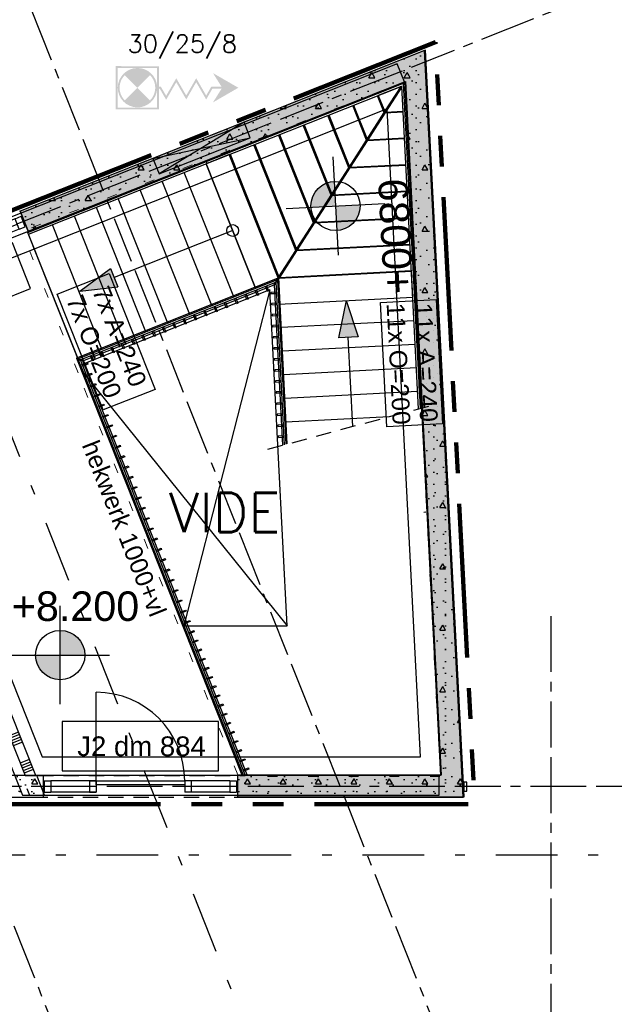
# Model space of a CAD drawing. Extents: x 1006 to 5197, y -24 to 263.
# Tile 81 of 124: x 1062.61 to 1068.65, y 7.74 to 17.74. Entities that reach past the tile are written whole.
import ezdxf
from ezdxf.enums import TextEntityAlignment as Align

# ---------------------------------------------------------------- set-up
doc = ezdxf.new("R2010")
doc.units = 0
doc.header["$MEASUREMENT"] = 0
for name, pattern in [('B0302', [1.251, 0.626, -0.3125, 0, -0.3125]), ('B0602', [0.3125, 0, -0.3125]), ('B0701', [0.23412, 0.156, -0.07812]), ('B0802', [3.12, 1.56, -0.312, 0.312, -0.312, 0.312, -0.312]), ('B0805', [1.366667, 0.566667, -0.1, 0.033333, -0.1, 0.466667, -0.1])]:
    doc.linetypes.add(name, pattern=pattern)
for name, color, linetype in [('00 WBDBO', 7, 'Continuous'), ('22 Constr Binnenwanden', 7, 'Continuous'), ('22 Niet Constr Binnenwanden', 7, 'Continuous'), ('23 Vloeren', 7, 'Continuous'), ('24 Trappen', 7, 'Continuous'), ('60 Installatie', 7, 'Continuous'), ('99 Aankleding 2D tek', 7, 'Continuous'), ('A Lijn doorsnede', 7, 'Continuous'), ('A Stramien', 7, 'Continuous'), ('Door Markers', 7, 'Continuous'), ('I Toegev info 1_ 50_100', 7, 'Continuous'), ('T Tekst algemeen', 7, 'Continuous')]:
    doc.layers.add(name, color=color, linetype=linetype)
doc.styles.add('GENERATED_STYLE_3', font='Arial')
doc.styles.get("Standard").update_dxf_attribs({"font": 'txt', "bigfont": 'BIGFONT.SHX'})
doc.linetypes.add('135 B60', pattern='A,0,[1,120 2E VERDIEPING1.Shx,S=0.012108,R=0,X=0,Y=0.000180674],-1.5,0', length=1.5)
doc.dimstyles.new('GENERATED_STYLE__1', dxfattribs={"dimtxt": 0.25, "dimasz": 0.19, "dimexe": 0.18, "dimexo": 0, "dimgap": 0.09, "dimtad": 1, "dimdec": 0, "dimlfac": 1000, "dimzin": 0, "dimdsep": 46, "dimtxsty": 'Standard', "dimblk": 'ARROWHEAD_7', "dimblk1": 'ARROWHEAD_7', "dimblk2": 'ARROWHEAD_7', "dimcen": 0.09, "dimclrd": 7, "dimclre": 7, "dimclrt": 7, "dimadec": 1, "dimazin": 0, "dimtfac": 1, "dimtdec": 4, "dimtmove": 0, "dimatfit": 3, "dimfxl": 0, "dimtolj": 1, "dimtzin": 0, "dimarcsym": 0})
doc.dimstyles.new('GENERATED_STYLE__2', dxfattribs={"dimtxt": 0.25, "dimasz": 0.19, "dimexe": 0.18, "dimexo": 0, "dimgap": 0.09, "dimtad": 1, "dimtih": 1, "dimtoh": 1, "dimdec": 0, "dimlfac": 1000, "dimzin": 0, "dimdsep": 46, "dimtxsty": 'Standard', "dimblk": 'ARROWHEAD_7', "dimblk1": 'ARROWHEAD_7', "dimblk2": 'ARROWHEAD_7', "dimcen": 0.09, "dimclrd": 7, "dimclre": 7, "dimclrt": 7, "dimadec": 1, "dimazin": 0, "dimtfac": 1, "dimtdec": 4, "dimtmove": 0, "dimatfit": 3, "dimfxl": 0, "dimtolj": 1, "dimtzin": 0, "dimarcsym": 0})
pattern_1 = [(0, (988.21373, 0), (0, 0.6235383), [0.06, -0.3]), (0, (988.39373, 0.3118), (0, 0.6235383), [0.06, -0.3]), (60, (988.21373, 0), (-0.54, 0.311769), [0.06, -0.3]), (60, (988.57373, 0), (-0.54, 0.311769), [0.06, -0.3]), (120, (988.27373, 0), (0.54, 0.311769), [0.06, -0.3]), (120, (988.63373, 0), (0.54, 0.311769), [0.06, -0.3]), (0, (988.21373, 0.06), (0, 0.12), [0, -0.12, 0, -0.18]), (45, (988.27373, 0.06), (-0.08485282, 0.08485282), [0, -0.09, 0, -0.15])]

# ---------------------------------------------------------------- blocks, each defined once
blk = doc.blocks.new('D1a bi h 11_3', base_point=(988.2137, 0))
at = {"layer": '22 Constr Binnenwanden', "linetype": 'Continuous'}
for p, q in [((987.7717, -0.001), (987.7717, 0.883)), ((987.7047, 0), (987.7047, -0.114)), ((987.7047, 0), (987.7717, 0)), ((987.7047, 0), (987.7047, -0.114)), ((987.7717, 0), (987.7717, -0.114)), ((988.6557, 0), (988.7227, 0)), ((988.6557, 0), (988.6557, -0.114)), ((988.7227, 0), (988.7227, -0.114)), ((988.7227, 0), (988.7227, -0.114)), ((987.7717, -0.001), (988.6557, -0.001)), ((987.7717, -0.04), (987.7717, -0.001)), ((988.6557, -0.04), (987.7717, -0.04)), ((988.6557, -0.001), (988.6557, -0.04)), ((987.7047, -0.114), (987.7717, -0.114)), ((988.6557, -0.114), (988.7227, -0.114))]:
    blk.add_line(p, q, dxfattribs=at)
blk.add_arc((987.7717, -0.001), 0.884, 0, 90, dxfattribs=at)
blk = doc.blocks.new('D Marker 11_59', base_point=(988.2137, 0))
at = {"layer": 'Door Markers', "linetype": 'Continuous'}
for p, q in [((987.313, -0.5605), (987.313, -1.0605)), ((988.9595, -0.5605), (987.313, -0.5605)), ((988.9595, -1.0605), (988.9595, -0.5605)), ((987.313, -1.0605), (988.9595, -1.0605))]:
    blk.add_line(p, q, dxfattribs=at)
at = {"layer": 'Door Markers', "linetype": 'Continuous', "insert": (988.8071, -0.7037), "char_height": 0.2, "attachment_point": 7, "rotation": 180, "style": 'GENERATED_STYLE_3'}
blk.add_mtext('{C5 dm 884}', dxfattribs=at)
blk = doc.blocks.new('Dorpel en latei binnen 11', base_point=(988.2137, 0))
at = {"layer": '22 Constr Binnenwanden', "linetype": 'Continuous'}
for p in [(987.6947, 0), (988.7327, 0)]:
    blk.add_point(p, dxfattribs=at)
blk = doc.blocks.new('Dorpel en latei binnen 11_2', base_point=(988.2137, 0))
at = {"layer": '22 Constr Binnenwanden', "linetype": 'Continuous'}
for p in [(987.6947, 0), (988.7327, 0)]:
    blk.add_point(p, dxfattribs=at)
blk = doc.blocks.new('Dorpel en latei binnen 11_3', base_point=(988.2137, 0))
at = {"layer": '22 Constr Binnenwanden', "linetype": 'Continuous'}
for p in [(987.2287, 0), (989.1987, 0)]:
    blk.add_point(p, dxfattribs=at)
blk = doc.blocks.new('D1c 2 zij bi h 11', base_point=(988.2137, 0))
at = {"layer": '22 Constr Binnenwanden', "linetype": 'Continuous'}
for p, q in [((987.7637, 0), (987.7637, 0.9)), ((987.2387, 0), (987.2387, -0.114)), ((987.2387, 0), (987.3057, 0)), ((987.2387, 0), (987.2387, -0.114)), ((987.7637, 0), (987.3057, 0)), ((987.3057, 0), (987.3057, -0.114)), ((987.6967, 0), (987.7637, 0)), ((987.6967, 0), (987.6967, -0.114)), ((987.7637, 0), (987.7637, -0.114)), ((987.7637, 0), (988.6637, 0)), ((987.7637, -0.04), (987.7637, 0)), ((988.7307, 0), (988.6637, 0)), ((988.6637, 0), (988.6637, -0.114)), ((988.6637, 0), (988.6637, -0.04)), ((989.1217, 0), (988.7307, 0)), ((988.7307, 0), (988.7307, -0.114)), ((989.1217, 0), (989.1887, 0)), ((989.1217, 0), (989.1217, -0.114)), ((989.1887, 0), (989.1887, -0.114)), ((989.1887, 0), (989.1887, -0.114)), ((987.3057, -0.054), (987.6967, -0.054)), ((988.6637, -0.04), (987.7637, -0.04)), ((988.7307, -0.054), (989.1217, -0.054)), ((987.2387, -0.114), (987.3057, -0.114)), ((987.7637, -0.114), (987.3057, -0.114)), ((987.6967, -0.114), (987.7637, -0.114)), ((988.7307, -0.114), (988.6637, -0.114)), ((989.1217, -0.114), (988.7307, -0.114)), ((989.1217, -0.114), (989.1887, -0.114))]:
    blk.add_line(p, q, dxfattribs=at)
blk.add_arc((987.7637, 0), 0.9, 0, 90, dxfattribs=at)
blk = doc.blocks.new('D Marker 11_60', base_point=(988.2137, 0))
at = {"layer": 'Door Markers', "linetype": 'Continuous'}
for p, q in [((989.0065, 0.55), (987.4209, 0.55)), ((987.4209, 0.55), (987.4209, 0.05)), ((989.0065, 0.05), (989.0065, 0.55)), ((987.4209, 0.05), (989.0065, 0.05))]:
    blk.add_line(p, q, dxfattribs=at)
at = {"layer": 'Door Markers', "linetype": 'Continuous', "insert": (988.8541, 0.4044), "char_height": 0.2, "attachment_point": 7, "rotation": 180, "style": 'GENERATED_STYLE_3'}
blk.add_mtext('{J2 dm 884}', dxfattribs=at)
blk = doc.blocks.new('WALL_51_2', base_point=(1066.6186, 17.2651))
at = {"layer": '22 Constr Binnenwanden', "linetype": 'Continuous'}
h = blk.add_hatch(dxfattribs=at)
h.set_pattern_fill('11_Constructie_beton_0002', color=256, style=0, pattern_type=2)
h.set_pattern_definition(pattern_1)
h.paths.add_polyline_path([(1066.7205, 17.4239), (1062.6147, 15.7929), (1062.6959, 15.5885), (1066.5166, 17.1062)], flags=0)
h = blk.add_hatch(dxfattribs=at)
h.set_pattern_fill('11_Constructie_beton_0002', color=256, style=0, pattern_type=2)
h.set_pattern_definition(pattern_1)
h.paths.add_polyline_path([(1058.7542, 14.2594), (1058.8354, 14.0549), (1060.8651, 14.8612), (1060.7839, 15.0657)], flags=0)
h = blk.add_hatch(dxfattribs=at)
h.set_pattern_fill('11_Constructie_beton_0002', color=256, style=0, pattern_type=2)
h.set_pattern_definition(pattern_1)
h.paths.add_polyline_path([(1056.6111, 13.408), (1056.6923, 13.2036), (1057.8707, 13.6717), (1057.7895, 13.8762)], flags=0)
for p, q in [((1066.7205, 17.4239), (1062.6147, 15.7929)), ((1062.6959, 15.5885), (1066.5166, 17.1062)), ((1062.6959, 15.5885), (1062.6147, 15.7929)), ((1060.7839, 15.0657), (1058.7542, 14.2594)), ((1060.8651, 14.8612), (1060.7839, 15.0657)), ((1058.8354, 14.0549), (1060.8651, 14.8612)), ((1058.8354, 14.0549), (1058.7542, 14.2594)), ((1057.7895, 13.8762), (1056.6111, 13.408)), ((1057.8707, 13.6717), (1057.7895, 13.8762)), ((1056.6923, 13.2036), (1057.8707, 13.6717)), ((1056.6111, 13.408), (1056.6923, 13.2036))]:
    blk.add_line(p, q, dxfattribs=at)
at = {"layer": '22 Constr Binnenwanden', "linetype": 'Continuous', "rotation": 21.66500554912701}
blk.add_blockref('Dorpel en latei binnen 11_3', (1061.6993, 15.4293), dxfattribs=at)
at = {"layer": '22 Constr Binnenwanden', "linetype": 'Continuous', "xscale": -1}
for name, p, rotation in [('D1c 2 zij bi h 11', (1061.761, 15.2741), 201.665005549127), ('Dorpel en latei binnen 11_2', (1061.3567, 15.0565), 201.665005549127), ('D1a bi h 11_3', (1058.2718, 14.0678), 21.66500554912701), ('Dorpel en latei binnen 11', (1058.2718, 14.0678), 21.66500554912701)]:
    blk.add_blockref(name, p, dxfattribs=dict(at, rotation=rotation))
at = {"layer": 'Door Markers', "rotation": 201.665005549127}
for name, p in [('D Marker 11_60', (1061.7805, 15.2248)), ('D Marker 11_59', (1058.3531, 13.8633))]:
    blk.add_blockref(name, p, dxfattribs=at)
blk = doc.blocks.new('WALL_514_2', base_point=(1066.9961, 9.95))
at = {"layer": '22 Constr Binnenwanden', "linetype": 'Continuous'}
h = blk.add_hatch(dxfattribs=at)
h.set_pattern_fill('11_Constructie_beton_0002', color=256, style=0, pattern_type=2)
h.set_pattern_definition(pattern_1)
h.paths.add_polyline_path([(1067.1119, 9.84), (1066.7205, 17.4239), (1066.5166, 17.1062), (1066.8803, 10.06)], flags=0)
for p, q in [((1067.1119, 9.84), (1066.7205, 17.4239)), ((1066.5166, 17.1062), (1066.8803, 10.06))]:
    blk.add_line(p, q, dxfattribs=at)
blk = doc.blocks.new('*X181', base_point=(988.2137, 0))
at = {"layer": '22 Niet Constr Binnenwanden', "linetype": 'Continuous'}
for p, q in [((1060.8652, 14.8611), (1060.7722, 14.8242)), ((1060.9354, 14.6843), (1060.8425, 14.6473)), ((1060.9455, 14.6588), (1060.8526, 14.6218)), ((1060.9557, 14.6333), (1060.8627, 14.5963)), ((1060.9658, 14.6078), (1060.8728, 14.5708)), ((1060.9759, 14.5823), (1060.883, 14.5454)), ((1061.0462, 14.4054), (1060.9532, 14.3685)), ((1061.0563, 14.3799), (1060.9633, 14.343)), ((1061.0664, 14.3545), (1060.9735, 14.3175)), ((1061.0765, 14.329), (1060.9836, 14.292)), ((1061.0867, 14.3035), (1060.9937, 14.2665)), ((1061.1569, 14.1266), (1061.064, 14.0897)), ((1061.167, 14.1011), (1061.0741, 14.0642)), ((1061.1772, 14.0756), (1061.0842, 14.0387)), ((1061.1873, 14.0501), (1061.0944, 14.0132)), ((1061.1974, 14.0247), (1061.1045, 13.9877)), ((1061.2677, 13.8478), (1061.1747, 13.8109)), ((1061.2778, 13.8223), (1061.1848, 13.7854)), ((1061.2879, 13.7968), (1061.195, 13.7599)), ((1061.298, 13.7713), (1061.2051, 13.7344)), ((1061.3082, 13.7458), (1061.2152, 13.7089)), ((1061.3784, 13.569), (1061.2855, 13.5321)), ((1061.3885, 13.5435), (1061.2956, 13.5066)), ((1061.3987, 13.518), (1061.3057, 13.4811)), ((1061.4088, 13.4925), (1061.3159, 13.4556)), ((1061.4189, 13.467), (1061.326, 13.4301)), ((1061.4892, 13.2902), (1061.3962, 13.2533)), ((1061.4993, 13.2647), (1061.4064, 13.2278)), ((1061.5094, 13.2392), (1061.4165, 13.2023)), ((1061.5195, 13.2137), (1061.4266, 13.1768)), ((1061.5297, 13.1882), (1061.4367, 13.1513)), ((1061.5999, 13.0114), (1061.507, 12.9745)), ((1061.61, 12.9859), (1061.5171, 12.949)), ((1061.6202, 12.9604), (1061.5272, 12.9235)), ((1061.6303, 12.9349), (1061.5374, 12.898)), ((1061.6404, 12.9094), (1061.5475, 12.8725)), ((1061.7107, 12.7326), (1061.6177, 12.6957)), ((1061.7208, 12.7071), (1061.6279, 12.6702)), ((1061.7309, 12.6816), (1061.638, 12.6447)), ((1061.7411, 12.6561), (1061.6481, 12.6192)), ((1061.7512, 12.6306), (1061.6582, 12.5937)), ((1061.8214, 12.4538), (1061.7285, 12.4169)), ((1061.8315, 12.4283), (1061.7386, 12.3914)), ((1061.8417, 12.4028), (1061.7487, 12.3659)), ((1061.8518, 12.3773), (1061.7589, 12.3404)), ((1061.8619, 12.3518), (1061.769, 12.3149)), ((1061.9322, 12.175), (1061.8392, 12.1381)), ((1061.9423, 12.1495), (1061.8494, 12.1126)), ((1061.9524, 12.124), (1061.8595, 12.0871)), ((1061.9626, 12.0985), (1061.8696, 12.0616)), ((1061.9727, 12.073), (1061.8797, 12.0361)), ((1062.0429, 11.8962), (1061.95, 11.8593)), ((1062.0531, 11.8707), (1061.9601, 11.8338)), ((1062.0632, 11.8452), (1061.9702, 11.8083)), ((1062.0733, 11.8197), (1061.9804, 11.7828)), ((1062.0834, 11.7942), (1061.9905, 11.7573)), ((1062.1537, 11.6174), (1062.0607, 11.5804)), ((1062.1638, 11.5919), (1062.0709, 11.555)), ((1062.1739, 11.5664), (1062.081, 11.5295)), ((1062.1841, 11.5409), (1062.0911, 11.504)), ((1062.1942, 11.5154), (1062.1013, 11.4785)), ((1062.2644, 11.3386), (1062.1715, 11.3016)), ((1062.2746, 11.3131), (1062.1816, 11.2761)), ((1062.2847, 11.2876), (1062.1917, 11.2506)), ((1062.2948, 11.2621), (1062.2019, 11.2252)), ((1062.3049, 11.2366), (1062.212, 11.1997)), ((1062.3752, 11.0597), (1062.2822, 11.0228)), ((1062.3853, 11.0343), (1062.2924, 10.9973)), ((1062.3954, 11.0088), (1062.3025, 10.9718)), ((1062.4056, 10.9833), (1062.3126, 10.9463)), ((1062.4157, 10.9578), (1062.3228, 10.9208)), ((1062.4859, 10.7809), (1062.393, 10.744)), ((1062.4961, 10.7554), (1062.4031, 10.7185)), ((1062.5062, 10.7299), (1062.4133, 10.693)), ((1062.5163, 10.7045), (1062.4234, 10.6675)), ((1062.5264, 10.679), (1062.4335, 10.642)), ((1062.5967, 10.5021), (1062.5037, 10.4652)), ((1062.6068, 10.4766), (1062.5139, 10.4397)), ((1062.6169, 10.4511), (1062.524, 10.4142)), ((1062.6271, 10.4256), (1062.5341, 10.3887)), ((1062.6372, 10.4001), (1062.5443, 10.3632)), ((1062.7074, 10.2233), (1062.6145, 10.1864)), ((1062.7176, 10.1978), (1062.6246, 10.1609)), ((1062.7277, 10.1723), (1062.6348, 10.1354)), ((1062.7378, 10.1468), (1062.6449, 10.1099)), ((1062.7479, 10.1213), (1062.655, 10.0844))]:
    blk.add_line(p, q, dxfattribs=at)
blk = doc.blocks.new('WALL_53_2', base_point=(1060.8245, 14.9634))
at = {"layer": '22 Niet Constr Binnenwanden', "linetype": 'Continuous'}
for p, q in [((1060.8651, 14.8612), (1060.7722, 14.8243)), ((1060.7722, 14.8243), (1062.6647, 10.06)), ((1062.7723, 10.06), (1060.8651, 14.8612)), ((1062.6647, 10.06), (1062.7723, 10.06))]:
    blk.add_line(p, q, dxfattribs=at)
at = {"layer": '22 Niet Constr Binnenwanden'}
blk.add_blockref('*X181', (988.2137, 0), dxfattribs=at)
blk = doc.blocks.new('WALL_442_2', base_point=(1066.8696, 10.06))
at = {"layer": '22 Constr Binnenwanden', "linetype": 'Continuous'}
for p, q in [((1062.8612, 9.863), (1062.783, 10.06)), ((1066.8696, 10.06), (1062.783, 10.06)), ((1066.8696, 9.863), (1066.8696, 10.06)), ((1062.684, 9.9299), (1062.7106, 9.863)), ((1062.6386, 9.863), (1066.8696, 9.863))]:
    blk.add_line(p, q, dxfattribs=at)
blk = doc.blocks.new('WALL_512_2', base_point=(1062.7723, 10.06))
at = {"layer": '22 Constr Binnenwanden', "linetype": 'Continuous'}
for p, q in [((1060.6093, 14.9716), (1062.6386, 9.863)), ((1062.7723, 10.06), (1060.8651, 14.8612))]:
    blk.add_line(p, q, dxfattribs=at)
blk = doc.blocks.new('WALL_513_2', base_point=(1060.8651, 14.8612))
at = {"layer": '22 Constr Binnenwanden', "linetype": 'Continuous'}
for p, q in [((1066.4431, 17.289), (1060.6093, 14.9716)), ((1066.5158, 17.1059), (1066.4431, 17.289)), ((1060.8743, 14.8648), (1066.5158, 17.1059)), ((1060.8743, 14.8648), (1060.8016, 15.0479)), ((1060.6715, 14.9962), (1060.6961, 14.9341))]:
    blk.add_line(p, q, dxfattribs=at)
blk = doc.blocks.new('LINE_34635_2', base_point=(1064.7727, 15.5957))
at = {"layer": '24 Trappen', "linetype": 'Continuous'}
blk.add_hatch(color=256, dxfattribs=at).paths.add_polyline_path([(1063.2212, 14.9794), (1063.5312, 15.2101), (1063.605, 15.0242)], flags=0)
for p, q in [((1064.7727, 15.5957), (1063.5681, 15.1172)), ((1063.2212, 14.9794), (1063.5312, 15.2101)), ((1063.5312, 15.2101), (1063.605, 15.0242)), ((1063.2212, 14.9794), (1063.605, 15.0242))]:
    blk.add_line(p, q, dxfattribs=at)
blk = doc.blocks.new('LINE_34645_2', base_point=(1065.9913, 13.6063))
at = {"layer": '24 Trappen', "linetype": 'Continuous'}
blk.add_hatch(color=256, dxfattribs=at).paths.add_polyline_path([(1065.9254, 14.8844), (1066.0445, 14.5169), (1065.8448, 14.5066)], flags=0)
for p, q in [((1065.9254, 14.8844), (1065.8448, 14.5066)), ((1065.9254, 14.8844), (1066.0445, 14.5169)), ((1066.0445, 14.5169), (1065.8448, 14.5066)), ((1065.9913, 13.6063), (1065.9446, 14.5117))]:
    blk.add_line(p, q, dxfattribs=at)
blk = doc.blocks.new('*D349', base_point=(988.2137, 0))
at = {"layer": 'A Stramien', "linetype": 'Continuous'}
for p, q in [((1053.854, 30.4253), (1053.7155, 30.7738)), ((1047.1398, 27.9599), (1053.8312, 30.618)), ((1040.4484, 25.3018), (1047.1398, 27.9599))]:
    blk.add_line(p, q, dxfattribs=at)
at = {"layer": 'A Stramien', "insert": (1049.9445, 29.3969), "char_height": 0.25, "attachment_point": 1, "rotation": 21.66501}
blk.add_mtext('{7.200}', dxfattribs=at)
blk = doc.blocks.new('ARROWHEAD_7')
at = {"color": 0, "linetype": 'Continuous', "lineweight": 0}
for p, q in [((0, 0), (-1, 0)), ((-0.25, 0), (0.25, 0)), ((0, -0.25), (0, 0.25))]:
    blk.add_line(p, q, dxfattribs=at)
blk.add_circle((0, 0), 0.25, dxfattribs=at)
blk = doc.blocks.new('*D350', base_point=(988.2137, 0))
at = {"layer": 'A Stramien', "linetype": 'Continuous'}
for p, q in [((1053.8312, 30.618), (1057.1769, 31.9471)), ((1047.1398, 27.9599), (1053.8312, 30.618))]:
    blk.add_line(p, q, dxfattribs=at)
blk.add_circle((1053.7847, 30.5996), 0.05, dxfattribs=at)
at = {"layer": 'A Stramien', "insert": (1054.9631, 31.3904), "char_height": 0.25, "attachment_point": 1, "rotation": 21.66501}
blk.add_mtext('{3.600}', dxfattribs=at)
blk = doc.blocks.new('*D351', base_point=(988.2137, 0))
at = {"layer": 'A Stramien', "linetype": 'Continuous'}
for p, q in [((1063.891, 34.4124), (1063.7526, 34.7609)), ((1063.7753, 34.5682), (1063.9147, 34.6236)), ((1057.1769, 31.9471), (1063.7753, 34.5682)), ((1057.1996, 31.7543), (1057.0612, 32.1029)), ((1053.8312, 30.618), (1057.1769, 31.9471))]:
    blk.add_line(p, q, dxfattribs=at)
for centre in [(1063.8218, 34.5867), (1057.1304, 31.9286)]:
    blk.add_circle(centre, 0.05, dxfattribs=at)
at = {"layer": 'A Stramien', "insert": (1059.9816, 33.384), "char_height": 0.25, "attachment_point": 1, "rotation": 21.66501}
blk.add_mtext('{7.200}', dxfattribs=at)
blk = doc.blocks.new('*D367', base_point=(988.2137, 0))
at = {"layer": 'A Stramien', "linetype": 'Continuous'}
for p, q in [((1060.8001, -2.1848), (1060.8001, -1.8098)), ((1068.0001, -2.1848), (1068.0001, -1.8098)), ((1053.6501, -1.9973), (1060.8501, -1.9973)), ((1060.8501, -1.9973), (1067.9501, -1.9973)), ((1067.9501, -1.9973), (1068.1001, -1.9973))]:
    blk.add_line(p, q, dxfattribs=at)
for centre in [(1060.8001, -1.9973), (1068.0001, -1.9973)]:
    blk.add_circle(centre, 0.05, dxfattribs=at)
at = {"layer": 'A Stramien', "insert": (1063.9871, -1.6973), "char_height": 0.25, "attachment_point": 1}
blk.add_mtext('{7.200}', dxfattribs=at)
blk = doc.blocks.new('LEVELDIM_1_2', base_point=(1063.0213, 11.2847))
at = {"layer": 'T Tekst algemeen', "linetype": 'Continuous'}
for points in [[(1063.0213, 11.2847), (1063.2713, 11.2847), (1063.2522, 11.3803), (1063.198, 11.4614), (1063.1169, 11.5156), (1063.0213, 11.5347)], [(1063.0213, 11.2847), (1062.7713, 11.2847), (1062.7903, 11.189), (1062.8445, 11.1079), (1062.9256, 11.0537), (1063.0213, 11.0347)]]:
    blk.add_hatch(color=256, dxfattribs=at).paths.add_polyline_path(points, flags=0)
for p, q in [((1063.0213, 10.7847), (1063.0213, 11.7847)), ((1062.5213, 11.2847), (1063.5213, 11.2847))]:
    blk.add_line(p, q, dxfattribs=at)
blk.add_circle((1063.0213, 11.2847), 0.25, dxfattribs=at)
at = {"layer": 'T Tekst algemeen', "insert": (1062.2505, 11.9309), "char_height": 0.3, "attachment_point": 1, "style": 'GENERATED_STYLE_3'}
blk.add_mtext('{P+8.200}', dxfattribs=at)
blk = doc.blocks.new('LEVELDIM_64_2', base_point=(1065.8158, 15.845))
at = {"layer": '24 Trappen', "linetype": 'Continuous'}
for points in [[(1065.8158, 15.845), (1065.8029, 16.0947), (1065.7083, 16.0707), (1065.6301, 16.0124), (1065.5802, 15.9287), (1065.5661, 15.8321)], [(1065.8158, 15.845), (1065.8286, 15.5953), (1065.9232, 15.6193), (1066.0014, 15.6776), (1066.0513, 15.7614), (1066.0654, 15.8579)]]:
    blk.add_hatch(color=256, dxfattribs=at).paths.add_polyline_path(points, flags=0)
for p, q in [((1065.79, 16.3443), (1065.8415, 15.3457)), ((1065.3164, 15.8192), (1066.3151, 15.8708))]:
    blk.add_line(p, q, dxfattribs=at)
blk.add_circle((1065.8158, 15.845), 0.25, dxfattribs=at)
at = {"layer": '24 Trappen', "insert": (1066.5475, 16.1326), "char_height": 0.3, "attachment_point": 1, "rotation": 272.95438, "style": 'GENERATED_STYLE_3'}
blk.add_mtext('{6800+}', dxfattribs=at)
blk = doc.blocks.new('CUTPLANE_2_2', base_point=(1007.4983, 9.2575))
at = {"layer": 'A Lijn doorsnede', "linetype": 'B0302'}
blk.add_line((1007.9983, 9.2575), (1096.3446, 9.2575), dxfattribs=at)
blk = doc.blocks.new('CUTPLANE_4_2', base_point=(1071.2734, -8.512))
at = {"layer": 'A Lijn doorsnede', "linetype": 'B0302'}
blk.add_line((1071.0888, -8.0474), (1055.9623, 30.0318), dxfattribs=at)
blk = doc.blocks.new('SLAB_488_2', base_point=(1057.11, 23.5017))
at = {"layer": '23 Vloeren', "color": 255, "linetype": 'B0602', "lineweight": 0, "flags": 128}
blk.add_lwpolyline([(1063.2034, 14.1489), (1062.6327, 15.5851), (1066.5166, 17.1062), (1066.8808, 10.05), (1066.8336, 10.05), (1064.8316, 10.05)], close=True, dxfattribs=at)
blk = doc.blocks.new('D1a bi h 11_13', base_point=(988.2137, 0))
at = {"layer": '22 Constr Binnenwanden', "linetype": 'Continuous'}
for p, q in [((987.7717, -0.001), (987.7717, 0.883)), ((987.7047, 0), (987.7047, -0.114)), ((987.7047, 0), (987.7717, 0)), ((987.7047, 0), (987.7047, -0.114)), ((987.7717, 0), (987.7717, -0.114)), ((988.6557, 0), (988.7227, 0)), ((988.6557, 0), (988.6557, -0.114)), ((988.7227, 0), (988.7227, -0.114)), ((988.7227, 0), (988.7227, -0.114)), ((987.7717, -0.001), (988.6557, -0.001)), ((987.7717, -0.04), (987.7717, -0.001)), ((988.6557, -0.04), (987.7717, -0.04)), ((988.6557, -0.001), (988.6557, -0.04)), ((987.7047, -0.114), (987.7717, -0.114)), ((988.6557, -0.114), (988.7227, -0.114))]:
    blk.add_line(p, q, dxfattribs=at)
blk.add_arc((987.7717, -0.001), 0.884, 0, 90, dxfattribs=at)
blk = doc.blocks.new('D Marker 11_61', base_point=(988.2137, 0))
at = {"layer": 'Door Markers', "linetype": 'Continuous'}
for p, q in [((989.037, 0.7957), (987.3905, 0.7957)), ((987.3905, 0.7957), (987.3905, 0.2957)), ((989.037, 0.2957), (989.037, 0.7957)), ((987.3905, 0.2957), (989.037, 0.2957))]:
    blk.add_line(p, q, dxfattribs=at)
at = {"layer": 'Door Markers', "linetype": 'Continuous', "insert": (988.8846, 0.6526), "char_height": 0.2, "attachment_point": 7, "rotation": 180, "style": 'GENERATED_STYLE_3'}
blk.add_mtext('{C5 dm 884}', dxfattribs=at)
blk = doc.blocks.new('D1c 2 zij bi h 11_2', base_point=(988.2137, 0))
at = {"layer": '22 Constr Binnenwanden', "linetype": 'Continuous'}
for p, q in [((987.7637, 0), (987.7637, 0.9)), ((987.2387, 0), (987.2387, -0.114)), ((987.2387, 0), (987.3057, 0)), ((987.2387, 0), (987.2387, -0.114)), ((987.7637, 0), (987.3057, 0)), ((987.3057, 0), (987.3057, -0.114)), ((987.6967, 0), (987.7637, 0)), ((987.6967, 0), (987.6967, -0.114)), ((987.7637, 0), (987.7637, -0.114)), ((987.7637, 0), (988.6637, 0)), ((987.7637, -0.04), (987.7637, 0)), ((988.7307, 0), (988.6637, 0)), ((988.6637, 0), (988.6637, -0.114)), ((988.6637, 0), (988.6637, -0.04)), ((989.1217, 0), (988.7307, 0)), ((988.7307, 0), (988.7307, -0.114)), ((989.1217, 0), (989.1887, 0)), ((989.1217, 0), (989.1217, -0.114)), ((989.1887, 0), (989.1887, -0.114)), ((989.1887, 0), (989.1887, -0.114)), ((987.3057, -0.054), (987.6967, -0.054)), ((988.6637, -0.04), (987.7637, -0.04)), ((988.7307, -0.054), (989.1217, -0.054)), ((987.2387, -0.114), (987.3057, -0.114)), ((987.7637, -0.114), (987.3057, -0.114)), ((987.6967, -0.114), (987.7637, -0.114)), ((988.7307, -0.114), (988.6637, -0.114)), ((989.1217, -0.114), (988.7307, -0.114)), ((989.1217, -0.114), (989.1887, -0.114))]:
    blk.add_line(p, q, dxfattribs=at)
blk.add_arc((987.7637, 0), 0.9, 0, 90, dxfattribs=at)
blk = doc.blocks.new('D Marker 11_62', base_point=(988.2137, 0))
at = {"layer": 'Door Markers', "linetype": 'Continuous'}
for p, q in [((987.4209, -0.27), (987.4209, -0.77)), ((989.0065, -0.27), (987.4209, -0.27)), ((989.0065, -0.77), (989.0065, -0.27)), ((987.4209, -0.77), (989.0065, -0.77))]:
    blk.add_line(p, q, dxfattribs=at)
at = {"layer": 'Door Markers', "linetype": 'Continuous', "insert": (988.8541, -0.4156), "char_height": 0.2, "attachment_point": 7, "rotation": 180, "style": 'GENERATED_STYLE_3'}
blk.add_mtext('{J2 dm 884}', dxfattribs=at)
blk = doc.blocks.new('Dorpel en latei binnen 11_4', base_point=(988.2137, 0))
at = {"layer": '22 Constr Binnenwanden', "linetype": 'Continuous'}
for p in [(987.6947, 0), (988.7327, 0)]:
    blk.add_point(p, dxfattribs=at)
blk = doc.blocks.new('Dorpel en latei binnen 11_5', base_point=(988.2137, 0))
at = {"layer": '22 Constr Binnenwanden', "linetype": 'Continuous'}
for p in [(987.2287, 0), (989.1987, 0)]:
    blk.add_point(p, dxfattribs=at)
blk = doc.blocks.new('WALL_52_2', base_point=(1066.9961, 9.95))
at = {"layer": '22 Constr Binnenwanden', "linetype": 'Continuous'}
h = blk.add_hatch(dxfattribs=at)
h.set_pattern_fill('11_Constructie_beton_0002', color=256, style=0, pattern_type=2)
h.set_pattern_definition(pattern_1)
h.paths.add_polyline_path([(1057.945, 9.84), (1059.5219, 9.84), (1059.5219, 10.06), (1057.945, 10.06)], flags=0)
h = blk.add_hatch(dxfattribs=at)
h.set_pattern_fill('11_Constructie_beton_0002', color=256, style=0, pattern_type=2)
h.set_pattern_definition(pattern_1)
h.paths.add_polyline_path([(1060.5599, 10.06), (1060.5599, 9.84), (1062.8499, 9.84), (1062.8499, 10.06)], flags=0)
h = blk.add_hatch(dxfattribs=at)
h.set_pattern_fill('11_Constructie_beton_0002', color=256, style=0, pattern_type=2)
h.set_pattern_definition(pattern_1)
h.paths.add_polyline_path([(1064.8199, 9.84), (1067.1119, 9.84), (1066.8803, 10.06), (1064.8199, 10.06)], flags=0)
for p, q in [((1059.5219, 10.06), (1057.945, 10.06)), ((1057.945, 10.06), (1057.945, 9.84)), ((1059.5219, 10.06), (1059.5219, 9.84)), ((1060.5599, 10.06), (1060.5599, 9.84)), ((1062.8499, 10.06), (1060.5599, 10.06)), ((1062.8499, 10.06), (1062.8499, 9.84)), ((1064.8199, 10.06), (1064.8199, 9.84)), ((1066.8803, 10.06), (1064.8199, 10.06)), ((1057.945, 9.84), (1059.5219, 9.84)), ((1060.5599, 9.84), (1062.8499, 9.84)), ((1064.8199, 9.84), (1067.1119, 9.84))]:
    blk.add_line(p, q, dxfattribs=at)
blk.add_blockref('D1c 2 zij bi h 11_2', (1063.8349, 10.007), dxfattribs=at)
at = {"layer": '22 Constr Binnenwanden', "linetype": 'Continuous', "rotation": 180.0000000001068}
blk.add_blockref('D1a bi h 11_13', (1060.0409, 9.84), dxfattribs=at)
at = {"layer": '22 Constr Binnenwanden', "linetype": 'Continuous', "xscale": -1, "rotation": 180.0000000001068}
for name, p in [('Dorpel en latei binnen 11_4', (1060.0409, 9.84)), ('Dorpel en latei binnen 11_5', (1063.8349, 9.84))]:
    blk.add_blockref(name, p, dxfattribs=at)
at = {"layer": 'Door Markers', "rotation": 180}
for name, p in [('D Marker 11_62', (1063.8349, 9.84)), ('D Marker 11_61', (1060.0409, 9.84))]:
    blk.add_blockref(name, p, dxfattribs=at)
blk = doc.blocks.new('Brandslanghaspelkast 11 NL+_4', base_point=(988.2137, 0))
at = {"layer": '60 Installatie', "linetype": 'Continuous'}
h = blk.add_hatch(color=256, dxfattribs=at)
h.paths.add_polyline_path([(988.9003, -0.6599, 40.148234), (988.9077, -0.6414), (988.8832, -0.6316), (988.8644, -0.5037), (988.703, -0.6314), (988.6736, -0.4312), (988.5149, -0.5567), (988.4856, -0.3564), (988.3869, -0.4345), (988.3002, -0.4), (988.4326, -0.3032), (988.138, -0.3464), (988.3227, -0.5799), (988.2928, -0.4186), (988.3902, -0.4573), (988.4708, -0.3936), (988.5001, -0.5939), (988.6589, -0.4683), (988.6882, -0.6686), (988.8497, -0.5409), (988.865, -0.6459)], flags=0)
h.paths.add_polyline_path([(989.0905, -0.7247), (988.9244, -0.7964, -0.414214), (989.0188, -0.5586)], flags=0)
h.paths.add_polyline_path([(989.1621, -0.8908, 0.414214), (989.2565, -0.6531), (989.0905, -0.7247)], flags=0)
h = blk.add_hatch(color=256, dxfattribs=at)
h.paths.add_polyline_path([(988.8051, -0.8471), (989.214, -1.0096), (989.3765, -0.6007), (988.9675, -0.4382)], flags=0)
h.paths.add_polyline_path([(988.9787, -0.4642), (989.3505, -0.6119), (989.2028, -0.9836), (988.8311, -0.8359)], flags=0)
for p, q in [((989.2087, 0.17), (988.2137, 0.17)), ((988.2137, 0.17), (988.2137, 0)), ((989.2087, 0), (988.2137, 0.17)), ((988.2137, 0), (989.2087, 0.17)), ((989.2087, 0), (989.2087, 0.17)), ((988.2137, 0), (989.2087, 0))]:
    blk.add_line(p, q, dxfattribs=at)
at = {"layer": '60 Installatie'}
blk.add_attdef('Symbool_Tekst_Eigen', text='', height=0.18, rotation=158.33499, dxfattribs=at).set_placement((989.0713, -1.0439), align=Align.BOTTOM_LEFT)

msp = doc.modelspace()

# ---------------------------------------------------------------- hatches: boundary and pattern name
at = {"layer": '24 Trappen', "linetype": 'Continuous'}
h = msp.add_hatch(dxfattribs=at)
h.set_pattern_fill('11_Constructie_beton_0002', color=256, style=0, pattern_type=2)
h.set_pattern_definition(pattern_1)
h.paths.add_polyline_path([(1067.1212, 9.8437), (1066.7298, 17.4276), (1062.6147, 15.7929), (1062.6959, 15.5885), (1066.5259, 17.1099), (1066.8896, 10.0637), (1064.8196, 10.0637), (1064.8196, 9.8437)], flags=0)

# ---------------------------------------------------------------- linework, layer by layer
at = {"layer": '00 WBDBO', "linetype": '135 B60', "flags": 128}
msp.add_lwpolyline([(1066.3405, 16.8318), (1061.0584, 14.7333), (1062.8377, 10.25), (1066.6802, 10.25)], close=True, dxfattribs=at)
at = {"layer": '22 Constr Binnenwanden', "linetype": 'B0701', "flags": 128}
for points in [[(1060.8709, 14.8635), (1062.6832, 15.5834)], [(1062.7983, 10.06), (1064.8983, 10.06)], [(1062.7401, 9.84), (1064.8401, 9.84)]]:
    msp.add_lwpolyline(points, dxfattribs=at)
at = {"layer": '24 Trappen', "linetype": 'Continuous'}
for p, q in [((1062.691, 15.5758), (1066.5074, 17.0918)), ((1062.6984, 15.5572), (1066.4888, 17.0629)), ((1065.2284, 15.0988), (1066.4888, 17.0629)), ((1066.658, 13.785), (1066.4888, 17.0629)), ((1066.6778, 13.7903), (1066.5074, 17.0918)), ((1065.0053, 15.0102), (1064.5032, 16.2741)), ((1064.5125, 16.2778), (1064.5051, 16.2964)), ((1064.7823, 14.9216), (1064.2802, 16.1855)), ((1064.3362, 14.7444), (1063.8341, 16.0083)), ((1064.5592, 14.833), (1064.0571, 16.0969)), ((1064.1132, 14.6558), (1063.6111, 15.9197)), ((1063.8901, 14.5672), (1063.388, 15.8311)), ((1063.6671, 14.4786), (1063.165, 15.7425)), ((1063.444, 14.39), (1062.9419, 15.6539)), ((1062.6867, 15.5848), (1064.8774, 10.07)), ((1063.2024, 14.294), (1062.7003, 15.5579)), ((1063.1998, 14.293), (1065.2284, 15.0988)), ((1063.2079, 14.2747), (1065.2099, 15.0699)), ((1066.6118, 14.6796), (1065.2636, 14.61)), ((1066.6242, 14.4399), (1065.276, 14.3703)), ((1064.8989, 10.07), (1063.2257, 14.2818)), ((1066.6366, 14.2002), (1065.2884, 14.1306)), ((1066.649, 13.9605), (1065.3007, 13.8909)), ((1066.3608, 13.7053), (1065.3131, 13.6512)), ((1066.7121, 12.7365), (1066.7321, 12.7375))]:
    msp.add_line(p, q, dxfattribs=at)
at = {"layer": '24 Trappen', "linetype": 'B0701'}
msp.add_line((1065.128, 13.375), (1066.7963, 13.822), dxfattribs=at)
at = {"layer": '24 Trappen', "linetype": 'Continuous', "flags": 128}
for points in [[(1067.1212, 9.8437), (1066.7298, 17.4276), (1062.6147, 15.7929), (1062.6959, 15.5885), (1066.5259, 17.1099), (1066.8896, 10.0637), (1064.8196, 10.0637), (1064.8196, 9.8437)], [(1066.2504, 16.9682), (1066.3161, 16.803), (1066.4808, 17.0597)], [(1066.5021, 16.8067), (1066.4893, 17.0543), (1066.3245, 16.7976)], [(1064.5032, 16.2741), (1065.0053, 15.0102), (1065.2203, 15.0956), (1065.2327, 15.1149), (1064.7356, 16.3664)], [(1063.5166, 15.159), (1063.984, 13.9824), (1063.4583, 13.7735), (1062.9909, 14.9501)], [(1065.1926, 15.0431), (1065.2389, 15.1153), (1063.185, 14.2993), (1063.25, 14.2713)], [(1066.5995, 14.9192), (1066.5861, 15.1789), (1065.2412, 15.1095), (1065.2288, 15.0901), (1065.2413, 14.8491)], [(1065.1257, 14.9771), (1065.1053, 15.0284), (1065.1169, 15.033), (1065.1373, 14.9817)], [(1064.812, 14.8525), (1064.7917, 14.9038), (1064.8033, 14.9084), (1064.8237, 14.8571)], [(1064.9166, 14.894), (1064.8962, 14.9453), (1064.9078, 14.95), (1064.9282, 14.8987)], [(1065.0211, 14.9356), (1065.0008, 14.9869), (1065.0124, 14.9915), (1065.0328, 14.9402)], [(1065.1605, 14.9548), (1065.2157, 14.9576), (1065.215, 14.9701), (1065.1599, 14.9672)], [(1064.6029, 14.7694), (1064.5825, 14.8207), (1064.5942, 14.8253), (1064.6145, 14.774)], [(1064.7075, 14.811), (1064.6871, 14.8623), (1064.6987, 14.8669), (1064.7191, 14.8156)], [(1065.1663, 14.8424), (1065.2215, 14.8452), (1065.2208, 14.8577), (1065.1657, 14.8549)], [(1066.8377, 14.8954), (1066.903, 13.6311), (1066.338, 13.6019), (1066.2727, 14.8663)], [(1064.2893, 14.6448), (1064.2689, 14.6961), (1064.2805, 14.7007), (1064.3009, 14.6494)], [(1064.3938, 14.6864), (1064.3734, 14.7377), (1064.3851, 14.7423), (1064.4054, 14.691)], [(1064.4984, 14.7279), (1064.478, 14.7792), (1064.4896, 14.7838), (1064.51, 14.7325)], [(1065.1721, 14.73), (1065.2273, 14.7329), (1065.2266, 14.7454), (1065.1715, 14.7425)], [(1064.0802, 14.5618), (1064.0598, 14.613), (1064.0714, 14.6177), (1064.0918, 14.5664)], [(1064.1847, 14.6033), (1064.1643, 14.6546), (1064.1759, 14.6592), (1064.1963, 14.6079)], [(1065.1779, 14.6177), (1065.2331, 14.6205), (1065.2324, 14.633), (1065.1773, 14.6302)], [(1063.871, 14.4787), (1063.8507, 14.53), (1063.8623, 14.5346), (1063.8827, 14.4833)], [(1063.9756, 14.5202), (1063.9552, 14.5715), (1063.9668, 14.5761), (1063.9872, 14.5248)], [(1065.1837, 14.5053), (1065.2389, 14.5082), (1065.2382, 14.5207), (1065.1831, 14.5178)], [(1063.5574, 14.3541), (1063.537, 14.4054), (1063.5486, 14.41), (1063.569, 14.3587)], [(1063.6619, 14.3956), (1063.6416, 14.4469), (1063.6532, 14.4515), (1063.6736, 14.4002)], [(1063.7665, 14.4371), (1063.7461, 14.4884), (1063.7577, 14.4931), (1063.7781, 14.4418)], [(1065.1895, 14.393), (1065.2447, 14.3958), (1065.244, 14.4083), (1065.1889, 14.4055)], [(1063.25, 14.2713), (1063.185, 14.2993), (1064.8651, 10.0699), (1064.919, 10.07)], [(1063.3483, 14.271), (1063.3279, 14.3223), (1063.3395, 14.3269), (1063.3599, 14.2756)], [(1063.4528, 14.3125), (1063.4324, 14.3638), (1063.4441, 14.3684), (1063.4644, 14.3172)], [(1063.3021, 14.2392), (1063.2508, 14.2188), (1063.2462, 14.2304), (1063.2975, 14.2508)], [(1065.1953, 14.2806), (1065.2505, 14.2835), (1065.2498, 14.296), (1065.1947, 14.2931)], [(1063.3436, 14.1346), (1063.2923, 14.1143), (1063.2877, 14.1259), (1063.339, 14.1463)], [(1065.2011, 14.1683), (1065.2563, 14.1711), (1065.2556, 14.1836), (1065.2005, 14.1808)], [(1063.3851, 14.0301), (1063.3338, 14.0097), (1063.3292, 14.0213), (1063.3805, 14.0417)], [(1065.2069, 14.0559), (1065.2621, 14.0588), (1065.2614, 14.0713), (1065.2063, 14.0684)], [(1063.4267, 13.9255), (1063.3754, 13.9052), (1063.3708, 13.9168), (1063.4221, 13.9371)], [(1065.2127, 13.9436), (1065.2678, 13.9464), (1065.2672, 13.9589), (1065.2121, 13.9561)], [(1063.4682, 13.821), (1063.4169, 13.8006), (1063.4123, 13.8122), (1063.4636, 13.8326)], [(1065.2185, 13.8312), (1065.2736, 13.8341), (1065.273, 13.8465), (1065.2179, 13.8437)], [(1063.5097, 13.7164), (1063.4585, 13.696), (1063.4538, 13.7077), (1063.5051, 13.728)], [(1065.2243, 13.7189), (1065.2794, 13.7217), (1065.2788, 13.7342), (1065.2237, 13.7314)], [(1063.5513, 13.6119), (1063.5, 13.5915), (1063.4954, 13.6031), (1063.5467, 13.6235)], [(1065.2301, 13.6065), (1065.2852, 13.6094), (1065.2846, 13.6218), (1065.2295, 13.619)], [(1063.5928, 13.5073), (1063.5415, 13.4869), (1063.5369, 13.4986), (1063.5882, 13.5189)], [(1065.2359, 13.4942), (1065.291, 13.497), (1065.2904, 13.5095), (1065.2353, 13.5066)], [(1063.6344, 13.4028), (1063.5831, 13.3824), (1063.5784, 13.394), (1063.6297, 13.4144)], [(1063.6759, 13.2982), (1063.6246, 13.2778), (1063.62, 13.2894), (1063.6713, 13.3098)], [(1063.7174, 13.1936), (1063.6661, 13.1733), (1063.6615, 13.1849), (1063.7128, 13.2053)], [(1063.759, 13.0891), (1063.7077, 13.0687), (1063.703, 13.0803), (1063.7543, 13.1007)], [(1063.8005, 12.9845), (1063.7492, 12.9642), (1063.7446, 12.9758), (1063.7959, 12.9962)], [(1063.842, 12.88), (1063.7907, 12.8596), (1063.7861, 12.8712), (1063.8374, 12.8916)], [(1063.8836, 12.7754), (1063.8323, 12.7551), (1063.8277, 12.7667), (1063.8789, 12.787)], [(1063.9251, 12.6709), (1063.8738, 12.6505), (1063.8692, 12.6621), (1063.9205, 12.6825)], [(1063.9666, 12.5663), (1063.9153, 12.5459), (1063.9107, 12.5576), (1063.962, 12.5779)], [(1064.0082, 12.4618), (1063.9569, 12.4414), (1063.9523, 12.453), (1064.0036, 12.4734)], [(1064.0497, 12.3572), (1063.9984, 12.3368), (1063.9938, 12.3485), (1064.0451, 12.3688)], [(1064.0912, 12.2527), (1064.0399, 12.2323), (1064.0353, 12.2439), (1064.0866, 12.2643)], [(1064.1328, 12.1481), (1064.0815, 12.1277), (1064.0769, 12.1393), (1064.1282, 12.1597)], [(1064.1743, 12.0435), (1064.123, 12.0232), (1064.1184, 12.0348), (1064.1697, 12.0552)], [(1064.2158, 11.939), (1064.1646, 11.9186), (1064.1599, 11.9302), (1064.2112, 11.9506)], [(1064.2574, 11.8344), (1064.2061, 11.8141), (1064.2015, 11.8257), (1064.2528, 11.8461)], [(1064.2989, 11.7299), (1064.2476, 11.7095), (1064.243, 11.7211), (1064.2943, 11.7415)], [(1064.3405, 11.6253), (1064.2892, 11.6049), (1064.2845, 11.6166), (1064.3358, 11.6369)], [(1064.382, 11.5208), (1064.3307, 11.5004), (1064.3261, 11.512), (1064.3774, 11.5324)], [(1064.4189, 11.4278), (1064.3676, 11.4075), (1064.363, 11.4191), (1064.4143, 11.4395)], [(1064.4558, 11.3349), (1064.4045, 11.3145), (1064.3999, 11.3261), (1064.4512, 11.3465)], [(1064.4927, 11.242), (1064.4415, 11.2216), (1064.4368, 11.2332), (1064.4881, 11.2536)], [(1064.5297, 11.149), (1064.4784, 11.1286), (1064.4738, 11.1403), (1064.5251, 11.1606)], [(1064.5666, 11.0561), (1064.5153, 11.0357), (1064.5107, 11.0473), (1064.562, 11.0677)], [(1064.6035, 10.9631), (1064.5522, 10.9428), (1064.5476, 10.9544), (1064.5989, 10.9748)], [(1064.6404, 10.8702), (1064.5891, 10.8498), (1064.5845, 10.8614), (1064.6358, 10.8818)], [(1064.6773, 10.7773), (1064.6261, 10.7569), (1064.6214, 10.7685), (1064.6727, 10.7889)], [(1064.7143, 10.6843), (1064.663, 10.664), (1064.6584, 10.6756), (1064.7097, 10.6959)], [(1064.7512, 10.5914), (1064.6999, 10.571), (1064.6953, 10.5826), (1064.7466, 10.603)], [(1064.7881, 10.4985), (1064.7368, 10.4781), (1064.7322, 10.4897), (1064.7835, 10.5101)], [(1064.825, 10.4055), (1064.7737, 10.3851), (1064.7691, 10.3968), (1064.8204, 10.4171)], [(1064.8619, 10.3126), (1064.8107, 10.2922), (1064.806, 10.3038), (1064.8573, 10.3242)], [(1064.8989, 10.2196), (1064.8476, 10.1993), (1064.843, 10.2109), (1064.8943, 10.2313)], [(1064.9358, 10.1267), (1064.8845, 10.1063), (1064.8799, 10.1179), (1064.9312, 10.1383)]]:
    msp.add_lwpolyline(points, close=True, dxfattribs=at)
for points in [[(1065.9995, 16.8685), (1066.1366, 16.5233), (1066.3094, 16.7926), (1066.2411, 16.9645)], [(1065.7486, 16.7688), (1065.9572, 16.2437), (1066.13, 16.513), (1065.9902, 16.8648)], [(1065.4976, 16.6692), (1065.7777, 15.9641), (1065.9505, 16.2334), (1065.7393, 16.7651)], [(1066.5026, 16.7967), (1066.3178, 16.7872), (1066.145, 16.5179), (1066.516, 16.5371)], [(1065.2467, 16.5695), (1065.5983, 15.6845), (1065.7711, 15.9537), (1065.4883, 16.6655)], [(1064.9958, 16.4698), (1065.4189, 15.4049), (1065.5916, 15.6741), (1065.2374, 16.5658)], [(1066.5165, 16.5271), (1066.1384, 16.5076), (1065.9656, 16.2383), (1066.5299, 16.2674)], [(1064.7449, 16.3701), (1065.2394, 15.1252), (1065.4122, 15.3945), (1064.9865, 16.4661)], [(1066.5304, 16.2575), (1065.9589, 16.228), (1065.7862, 15.9587), (1066.5438, 15.9978)], [(1066.5443, 15.9878), (1065.7795, 15.9483), (1065.6067, 15.6791), (1066.5577, 15.7282)], [(1066.5582, 15.7182), (1065.6001, 15.6687), (1065.4273, 15.3995), (1066.5716, 15.4585)], [(1066.5721, 15.4485), (1065.4206, 15.3891), (1065.2478, 15.1198), (1066.5855, 15.1889)], [(1065.326, 13.4281), (1065.2389, 15.1153), (1065.1926, 15.0431), (1065.2766, 13.4148)], [(1063.2079, 14.2747), (1065.2099, 15.0699), (1065.295, 13.4198)], [(1065.3148, 13.425), (1065.2288, 15.0901)]]:
    msp.add_lwpolyline(points, dxfattribs=at)
at = {"layer": '24 Trappen', "linetype": 'Continuous'}
msp.add_circle((1064.7727, 15.5957), 0.06, dxfattribs=at)
at = {"layer": '99 Aankleding 2D tek', "linetype": 'Continuous', "flags": 128}
for points in [[(1063.2257, 14.2279), (1064.2775, 11.5801), (1065.3247, 11.5816), (1065.1487, 14.9918)], [(1067.1182, 9.903), (1067.1482, 9.903), (1067.1482, 9.993), (1067.1182, 9.993)]]:
    msp.add_lwpolyline(points, close=True, dxfattribs=at)
for points in [[(1065.1495, 14.9922), (1064.2775, 11.5801)], [(1063.2571, 14.1489), (1065.3247, 11.5816)]]:
    msp.add_lwpolyline(points, dxfattribs=at)
at = {"layer": 'A Stramien', "linetype": 'B0805', "flags": 128}
for points in [[(1056.8998, 32.5092), (1070.9109, -2.762)], [(1053.5541, 31.1802), (1067.0373, -2.762)], [(1097.1304, 29.3856), (1014.9929, -3.2428)], [(1068.0001, 11.6797), (1068.0001, -2.76)], [(1098.4604, 9.95), (1007.0252, 9.95)]]:
    msp.add_lwpolyline(points, dxfattribs=at)
at = {"layer": 'I Toegev info 1_ 50_100', "color": 94, "linetype": 'B0802', "lineweight": 100, "flags": 128}
msp.add_lwpolyline([(1062.481, 9.7721), (1067.2299, 9.7721), (1066.8307, 17.5068), (1060.4201, 14.9602)], close=True, dxfattribs=at)

# ---------------------------------------------------------------- block references
at = {"layer": '22 Constr Binnenwanden'}
for name, p in [('WALL_51_2', (1066.6186, 17.2651)), ('WALL_514_2', (1066.9961, 9.95)), ('WALL_513_2', (1060.8651, 14.8612)), ('WALL_512_2', (1062.7723, 10.06)), ('WALL_52_2', (1066.9961, 9.95)), ('WALL_442_2', (1066.8696, 10.06))]:
    msp.add_blockref(name, p, dxfattribs=at)
at = {"layer": '22 Niet Constr Binnenwanden'}
msp.add_blockref('WALL_53_2', (1060.8245, 14.9634), dxfattribs=at)
at = {"layer": '23 Vloeren', "color": 255, "linetype": 'B0602', "lineweight": 0}
msp.add_blockref('SLAB_488_2', (1057.11, 23.5017), dxfattribs=at)
at = {"layer": '24 Trappen'}
msp.add_blockref('LEVELDIM_64_2', (1065.8158, 15.845), dxfattribs=at)
at = {"layer": '24 Trappen', "linetype": 'Continuous'}
for name, p in [('LINE_34635_2', (1064.7727, 15.5957)), ('LINE_34645_2', (1065.9913, 13.6063))]:
    msp.add_blockref(name, p, dxfattribs=at)
at = {"layer": '60 Installatie', "linetype": 'Continuous'}
ref = msp.add_blockref('Brandslanghaspelkast 11 NL+_4', (1064.8873, 16.6957), dxfattribs=dict(at, rotation=201.6650055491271))
ref.add_attrib('Symbool_Tekst_Eigen', '30/25/8', dxfattribs={"linetype": 'Continuous', "height": 0.18}).set_placement((1063.7049, 17.3493), align=Align.BOTTOM_LEFT)
at = {"layer": 'A Lijn doorsnede'}
for name, p in [('CUTPLANE_4_2', (1071.2734, -8.512)), ('CUTPLANE_2_2', (1007.4983, 9.2575))]:
    msp.add_blockref(name, p, dxfattribs=at)
at = {"layer": 'T Tekst algemeen'}
msp.add_blockref('LEVELDIM_1_2', (1063.0213, 11.2847), dxfattribs=at)

# ---------------------------------------------------------------- texts
at = {"layer": '24 Trappen', "linetype": 'Continuous', "char_height": 0.18001, "width": 1.266041, "attachment_point": 8, "line_spacing_factor": 0.929752, "style": 'GENERATED_STYLE_3'}
for s, insert, rotation in [('{7x A=240\\P7x O=200}', (1063.279, 14.3834), 291.66528), ('{11x A=240\\P11x O=200}', (1066.3638, 14.2371), 272.95438)]:
    msp.add_mtext(s, dxfattribs=dict(at, insert=insert, rotation=rotation))
at = {"layer": 'T Tekst algemeen', "linetype": 'Continuous', "insert": (1063.4056, 13.4843), "char_height": 0.18, "attachment_point": 1, "rotation": 291.64818, "style": 'GENERATED_STYLE_3'}
msp.add_mtext('{hekwerk 1000+vl}', dxfattribs=at)
at = {"layer": 'T Tekst algemeen', "linetype": 'Continuous', "insert": (1064.1244, 12.9315), "char_height": 0.4, "attachment_point": 1}
msp.add_mtext('{VIDE}', dxfattribs=at)

# ---------------------------------------------------------------- dimensions: what is measured, and where the dimension line sits
at = {"layer": 'A Stramien', "linetype": 'Continuous'}
for p1, p2, picture, middle in [((1070.9109, -2.762), (1078.6582, -2.762), '*D351', (1060.4685, 33.4429)), ((1067.0373, -2.762), (1070.9109, -2.762), '*D350', (1055.45, 31.4494)), ((1059.29, -2.762), (1067.0373, -2.762), '*D349', (1050.4315, 29.4558))]:
    dim = msp.add_linear_dim(base=(1020.3278, 17.3091), p1=p1, p2=p2, angle=21.66501, dimstyle='GENERATED_STYLE__1', dxfattribs=at)
    dim.commit()
    dim.dimension.update_dxf_attribs({"geometry": picture, "text_midpoint": middle})
dim = msp.add_linear_dim(base=(1012.9421, -1.9973), p1=(1060.8001, 11.6797), p2=(1068.0001, 11.6797), dimstyle='GENERATED_STYLE__2', dxfattribs=at)
dim.commit()
dim.dimension.update_dxf_attribs({"geometry": '*D367', "text_midpoint": (1064.4614, -1.8223)})

doc.saveas('drawing.dxf')
